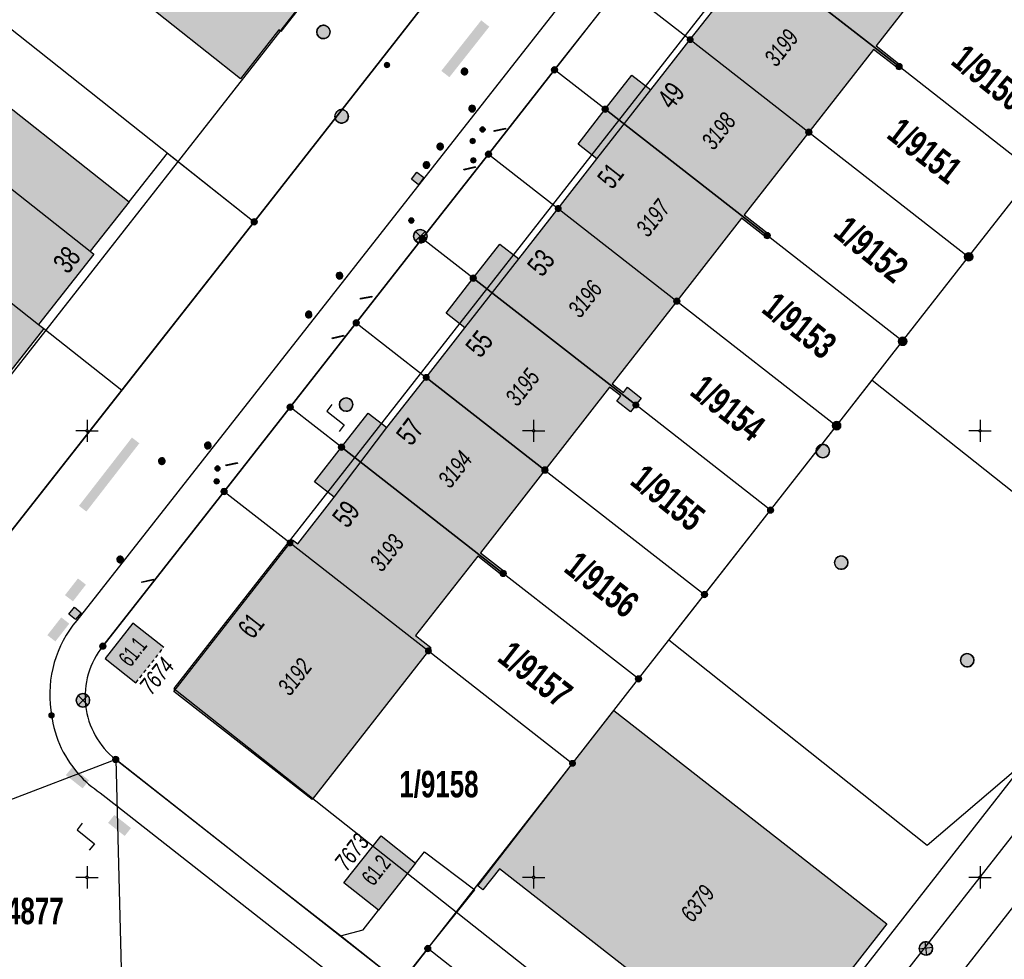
# Model space of a CAD drawing. Header units: metres. Extents: x 2695560 to 2696939, y 1260529 to 1262050.
# Tile 72 of 256: x 2696022 to 2696077, y 1260770 to 1260823. Entities that reach past the tile are written whole.
import ezdxf

# ---------------------------------------------------------------- set-up
doc = ezdxf.new("R2010")
doc.units = ezdxf.units.M
doc.linetypes.add('AUSGEZOGEN', pattern=[0])
doc.linetypes.add('VERDECKT2_S2', pattern=[0.36, 0.2, -0.16])
for name, color, linetype in [('XR$1$AV_Flächen (EO)', 7, 'AUSGEZOGEN'), ('XR$1$AV_Gebäudeflächen (BB)', 7, 'AUSGEZOGEN'), ('XR$1$AV_Gebäudeflächen (EO)', 7, 'AUSGEZOGEN'), ('XR$1$AV_Grenzpunkte', 7, 'AUSGEZOGEN'), ('XR$1$AV_Grundstück-Nr.', 7, 'AUSGEZOGEN'), ('XR$1$AV_Haus-Nr.', 7, 'AUSGEZOGEN'), ('XR$1$AV_Koordinatennetzpunkte', 7, 'AUSGEZOGEN'), ('XR$1$AV_Linien (BB)', 7, 'AUSGEZOGEN'), ('XR$1$AV_Linien (EO)', 7, 'AUSGEZOGEN'), ('XR$1$AV_Versicherung-Nr.', 7, 'AUSGEZOGEN'), ('XR$1$AW_LK_Schachtdeckel', 24, 'AUSGEZOGEN'), ('XR$1$AW_LK_Zwischenpunkt', 24, 'AUSGEZOGEN'), ('XR$1$EW_LK_Knoten', 1, 'AUSGEZOGEN'), ('XR$1$GA_LK_Absperrarmatur', 32, 'AUSGEZOGEN'), ('XR$1$Liegenschaftsgrenzen', 7, 'AUSGEZOGEN'), ('XR$1$PFAV', 255, 'AUSGEZOGEN'), ('XR$1$PFAW', 255, 'AUSGEZOGEN'), ('XR$1$PFEW', 255, 'AUSGEZOGEN'), ('XR$1$PFGA', 255, 'AUSGEZOGEN'), ('XR$1$PFWA', 255, 'AUSGEZOGEN'), ('XR$1$RAEW', 8, 'AUSGEZOGEN'), ('XR$1$RP_Abstandslinie', 7, 'AUSGEZOGEN'), ('XR$1$WA_LK_Absperrarmatur', 171, 'AUSGEZOGEN'), ('XR$1$WA_LK_Rohrleitungsteil', 171, 'AUSGEZOGEN')]:
    doc.layers.add(name, color=color, linetype=linetype)
doc.styles.add('ARIAL', font='arial.ttf')

# ---------------------------------------------------------------- blocks, each defined once
blk = doc.blocks.new('COMPLEXOBJECT_272')
at = {"layer": 'XR$1$AV_Linien (BB)', "color": 7, "linetype": 'AUSGEZOGEN', "transparency": 33554687}
for p, q in [((6078.61, 10779.652), (6062.505, 10759.07)), ((6059.755, 10758.74), (6044.075, 10771.02))]:
    blk.add_line(p, q, dxfattribs=at)
blk.add_arc((6060.958, 10760.338), 2, 233.0276, 320.6579, dxfattribs=at)
blk = doc.blocks.new('COMPLEXOBJECT_281')
at = {"layer": 'XR$1$AV_Linien (BB)', "color": 7, "linetype": 'AUSGEZOGEN', "transparency": 33554687}
blk.add_line((6019.55, 10792.87), (6026.949, 10802.277), dxfattribs=at)
blk.add_arc((6016.007, 10795.645), 4.5, 231.5634, 321.9297, dxfattribs=at)
blk = doc.blocks.new('COMPLEXOBJECT_733')
at = {"layer": 'XR$1$AV_Linien (BB)', "color": 7, "linetype": 'AUSGEZOGEN', "transparency": 33554687}
blk.add_line((6025.739, 10779.73), (6026.667, 10779.002), dxfattribs=at)
blk.add_arc((6029.18, 10784.949), 6.251, 221.5947, 236.6013, dxfattribs=at)
blk = doc.blocks.new('COMPLEXOBJECT_735')
at = {"layer": 'XR$1$AV_Linien (BB)', "color": 7, "linetype": 'AUSGEZOGEN', "transparency": 33554687}
blk.add_lwpolyline([(6099.68, 10885.431), (6098.366, 10883.563), (6024.418, 10789.377)], dxfattribs=at)
for centre, radius, start, end in [((6029.265, 10785.269), 6.354, 139.7194, 188.2421), ((6029.136, 10784.895), 6.182, 184.9812, 221.4898)]:
    blk.add_arc(centre, radius, start, end, dxfattribs=at)
blk = doc.blocks.new('COMPLEXOBJECT_738')
at = {"layer": 'XR$1$AV_Linien (BB)', "color": 7, "linetype": 'AUSGEZOGEN', "transparency": 33554687}
blk.add_lwpolyline([(6025.88, 10787.95), (6032.666, 10796.607), (6036.367, 10801.327), (6040.07, 10806.05), (6043.771, 10810.771), (6047.473, 10815.493), (6051.175, 10820.215), (6054.877, 10824.938), (6058.578, 10829.659), (6062.281, 10834.382), (6071.06, 10845.58), (6073.861, 10849.171)], dxfattribs=at)
blk.add_arc((6029.388, 10785.132), 4.5, 141.2266, 231.7112, dxfattribs=at)
blk = doc.blocks.new('COMPLEXOBJECT_750')
at = {"layer": 'XR$1$AV_Linien (BB)', "color": 7, "linetype": 'AUSGEZOGEN', "transparency": 33554687}
blk.add_lwpolyline([(6141.964, 10853.394), (6126.897, 10834.036), (6119.732, 10824.869), (6108.796, 10810.927), (6107.243, 10812.163), (6096.974, 10799.065), (6085.814, 10784.805), (6087.413, 10783.575), (6080.465, 10774.677), (6078.882, 10775.96), (6072.646, 10767.981), (6065.439, 10758.784), (6067.022, 10757.527)], dxfattribs=at)
blk = doc.blocks.new('COMPLEXOBJECT_1175')
at = {"layer": 'XR$1$Liegenschaftsgrenzen', "color": 7, "linetype": 'AUSGEZOGEN', "transparency": 33554687}
blk.add_line((6034.36, 10811.7), (6019.55, 10792.87), dxfattribs=at)
blk.add_arc((6016.007, 10795.645), 4.5, 231.5634, 321.9297, dxfattribs=at)
blk = doc.blocks.new('COMPLEXOBJECT_1284')
at = {"layer": 'XR$1$Liegenschaftsgrenzen', "color": 7, "linetype": 'AUSGEZOGEN', "transparency": 33554687}
blk.add_line((6032.666, 10796.607), (6025.88, 10787.95), dxfattribs=at)
blk.add_arc((6029.388, 10785.132), 4.5, 141.2266, 231.7112, dxfattribs=at)
blk = doc.blocks.new('COMPLEXOBJECT_1369')
at = {"layer": 'XR$1$Liegenschaftsgrenzen', "color": 7, "linetype": 'AUSGEZOGEN', "transparency": 33554687}
for p, q in [((6107.75, 10816.89), (6062.505, 10759.07)), ((6059.755, 10758.74), (6044.075, 10771.02))]:
    blk.add_line(p, q, dxfattribs=at)
blk = doc.blocks.new('BAV15')
at = {"layer": 'XR$1$PFAV', "transparency": 33554687}
blk.add_hatch(color=7, dxfattribs=at).paths.add_polyline_path([(0.5, 0), (0.49, 0.1), (0.46, 0.2), (0.41, 0.29), (0.34, 0.36), (0.26, 0.42), (0.17, 0.47), (0.08, 0.49), (-0.03, 0.5), (-0.13, 0.48), (-0.22, 0.45), (-0.31, 0.4), (-0.38, 0.33), (-0.44, 0.24), (-0.48, 0.15), (-0.5, 0.05), (-0.5, -0.05), (-0.48, -0.15), (-0.44, -0.24), (-0.38, -0.33), (-0.31, -0.4), (-0.22, -0.45), (-0.13, -0.48), (-0.03, -0.5), (0.08, -0.49), (0.17, -0.47), (0.26, -0.42), (0.34, -0.36), (0.41, -0.29), (0.46, -0.2), (0.49, -0.1)])
at = {"color": 7, "transparency": 33554687}
for start, end in [(90, 270), (270, 90)]:
    blk.add_arc((0, 0), 0.5, start, end, dxfattribs=at)
at = {"layer": 'XR$1$PFAV', "transparency": 33554687}
blk.add_circle((0, 0), 0.5, dxfattribs=at)
blk = doc.blocks.new('BWAV20')
at = {"true_color": 0x000000, "transparency": 33554687}
blk.add_hatch(color=18, dxfattribs=at).paths.add_polyline_path([(0.17, 0), (0.16, 0.03), (0.15, 0.07), (0.14, 0.1), (0.11, 0.12), (0.09, 0.14), (0.06, 0.16), (0.03, 0.16), (-0.01, 0.17), (-0.04, 0.16), (-0.07, 0.15), (-0.1, 0.13), (-0.13, 0.11), (-0.15, 0.08), (-0.16, 0.05), (-0.17, 0.02), (-0.17, -0.02), (-0.16, -0.05), (-0.15, -0.08), (-0.13, -0.11), (-0.1, -0.13), (-0.07, -0.15), (-0.04, -0.16), (-0.01, -0.17), (0.03, -0.16), (0.06, -0.16), (0.09, -0.14), (0.11, -0.12), (0.14, -0.1), (0.15, -0.07), (0.16, -0.03)])
at = {"layer": 'XR$1$PFAV', "transparency": 33554687}
blk.add_hatch(color=7, dxfattribs=at).paths.add_polyline_path([(0.5, 0), (0.49, 0.1), (0.46, 0.2), (0.41, 0.29), (0.34, 0.36), (0.26, 0.42), (0.17, 0.47), (0.08, 0.49), (-0.03, 0.5), (-0.13, 0.48), (-0.22, 0.45), (-0.31, 0.4), (-0.38, 0.33), (-0.44, 0.24), (-0.48, 0.15), (-0.5, 0.05), (-0.5, -0.05), (-0.48, -0.15), (-0.44, -0.24), (-0.38, -0.33), (-0.31, -0.4), (-0.22, -0.45), (-0.13, -0.48), (-0.03, -0.5), (0.08, -0.49), (0.17, -0.47), (0.26, -0.42), (0.34, -0.36), (0.41, -0.29), (0.46, -0.2), (0.49, -0.1)])
blk = doc.blocks.new('BAV2041')
at = {"color": 7, "transparency": 33554687}
for p, q in [((0, 0.5), (0, 0.05)), ((-0.05, 0), (-0.5, 0)), ((0.05, 0), (0.5, 0)), ((0, -0.05), (0, -0.5))]:
    blk.add_line(p, q, dxfattribs=at)
blk.add_circle((0, 0), 0.05, dxfattribs=at)
for start, end in [(90, 270), (270, 90)]:
    blk.add_arc((0, 0), 0.05, start, end, dxfattribs=at)
blk = doc.blocks.new('BAW2093')
at = {"transparency": 33554687}
blk.add_lwpolyline([(-0.375, -0.5), (0, -0.5), (0, 0.5), (0.375, 0.5)], dxfattribs=at)
blk = doc.blocks.new('BAW2082')
at = {"layer": 'XR$1$PFAW', "transparency": 33554687}
blk.add_hatch(color=7, dxfattribs=at).paths.add_polyline_path([(0.509, -0.003), (0.499, 0.098), (0.469, 0.194), (0.42, 0.283), (0.354, 0.359), (0.274, 0.421), (0.183, 0.466), (0.085, 0.491), (-0.016, 0.496), (-0.116, 0.481), (-0.211, 0.446), (-0.297, 0.392), (-0.37, 0.323), (-0.428, 0.24), (-0.468, 0.147), (-0.488, 0.047), (-0.488, -0.054), (-0.468, -0.153), (-0.428, -0.246), (-0.37, -0.329), (-0.297, -0.398), (-0.211, -0.452), (-0.116, -0.487), (-0.016, -0.502), (0.085, -0.497), (0.183, -0.472), (0.274, -0.427), (0.354, -0.366), (0.42, -0.289), (0.469, -0.2), (0.499, -0.104)])
at = {"transparency": 33554687}
for start, end in [(91.19481, 268.80519), (268.80519, 91.19481)]:
    blk.add_arc((0.01, 0), 0.5, start, end, dxfattribs=at)
at = {"layer": 'XR$1$PFAW', "transparency": 33554687}
blk.add_circle((0.009, -0.003), 0.5, dxfattribs=at)
blk = doc.blocks.new('BAW2089')
at = {"layer": 'XR$1$PFAW', "transparency": 33554687}
blk.add_hatch(color=7, dxfattribs=at).paths.add_polyline_path([(-0.5, 0.5), (-0.5, -0.5), (0.5, -0.5), (0.5, 0.5)])
at = {"transparency": 33554687}
blk.add_lwpolyline([(-0.5, 0.5), (0.5, 0.5), (0.5, -0.5), (-0.5, -0.5), (-0.5, 0.5)], close=True, dxfattribs=at)
at = {"layer": 'XR$1$PFAW', "transparency": 33554687}
blk.add_lwpolyline([(-0.5, 0.5), (0.5, 0.5), (0.5, -0.5), (-0.5, -0.5), (-0.5, 0.5)], close=True, dxfattribs=at)
blk = doc.blocks.new('BAW2088')
at = {"layer": 'XR$1$PFAW', "transparency": 33554687}
blk.add_hatch(color=253, dxfattribs=at).paths.add_polyline_path([(0.51, 0), (0.5, 0.101), (0.47, 0.197), (0.421, 0.286), (0.355, 0.362), (0.275, 0.424), (0.184, 0.469), (0.086, 0.494), (-0.015, 0.499), (-0.115, 0.484), (-0.21, 0.449), (-0.296, 0.395), (-0.369, 0.326), (-0.427, 0.243), (-0.467, 0.15), (-0.487, 0.051), (-0.487, -0.051), (-0.467, -0.15), (-0.427, -0.243), (-0.369, -0.326), (-0.296, -0.395), (-0.21, -0.449), (-0.115, -0.484), (-0.015, -0.499), (0.086, -0.494), (0.184, -0.469), (0.275, -0.424), (0.355, -0.362), (0.421, -0.286), (0.47, -0.197), (0.5, -0.101)])
at = {"transparency": 33554687}
for start, end in [(91.19481, 268.80519), (268.80519, 91.19481)]:
    blk.add_arc((0.01, 0), 0.5, start, end, dxfattribs=at)
at = {"layer": 'XR$1$PFAW', "transparency": 33554687}
blk.add_circle((0.01, 0), 0.5, dxfattribs=at)
blk = doc.blocks.new('BWA2013')
at = {"true_color": 0x000000, "transparency": 33554687}
blk.add_hatch(color=18, dxfattribs=at).paths.add_polyline_path([(-0.291, -0.409), (0.352, 0.357), (0.291, 0.409), (-0.352, -0.357)])
at = {"transparency": 33554687}
blk.add_lwpolyline([(-0.291, -0.409), (-0.352, -0.357), (0.291, 0.409), (0.352, 0.357), (-0.291, -0.409)], close=True, dxfattribs=at)
blk = doc.blocks.new('BWA965')
at = {"layer": 'XR$1$PFWA', "transparency": 33554687}
blk.add_hatch(color=7, dxfattribs=at).paths.add_polyline_path([(0, 0.5), (-0.05, 0.5), (-0.1, 0.49), (-0.15, 0.48), (-0.2, 0.46), (-0.24, 0.44), (-0.29, 0.41), (-0.33, 0.38), (-0.36, 0.34), (-0.4, 0.31), (-0.42, 0.26), (-0.45, 0.22), (-0.47, 0.17), (-0.48, 0.13), (-0.49, 0.08), (-0.5, 0.03), (-0.5, -0.03), (-0.49, -0.08), (-0.48, -0.13), (-0.47, -0.17), (-0.45, -0.22), (-0.42, -0.26), (-0.4, -0.31), (-0.36, -0.34), (-0.33, -0.38), (-0.29, -0.41), (-0.24, -0.44), (-0.2, -0.46), (-0.15, -0.48), (-0.1, -0.49), (-0.05, -0.5), (0, -0.5), (0.05, -0.5), (0.1, -0.49), (0.15, -0.48), (0.2, -0.46), (0.24, -0.44), (0.29, -0.41), (0.33, -0.38), (0.36, -0.34), (0.4, -0.31), (0.42, -0.26), (0.45, -0.22), (0.47, -0.17), (0.48, -0.13), (0.49, -0.08), (0.5, -0.03), (0.5, 0.03), (0.49, 0.08), (0.48, 0.13), (0.47, 0.17), (0.45, 0.22), (0.42, 0.26), (0.4, 0.31), (0.36, 0.34), (0.33, 0.38), (0.29, 0.41), (0.24, 0.44), (0.2, 0.46), (0.15, 0.48), (0.1, 0.49), (0.05, 0.5)])
at = {"transparency": 33554687}
blk.add_line((0, 0.5), (0, -0.5), dxfattribs=at)
for start, end in [(90, 270), (270, 90)]:
    blk.add_arc((0, 0), 0.5, start, end, dxfattribs=at)
blk = doc.blocks.new('BGA2012')
at = {"layer": 'XR$1$PFGA', "transparency": 33554687}
blk.add_hatch(color=7, dxfattribs=at).paths.add_polyline_path([(0.35, -0.35), (0.42, -0.28), (0.46, -0.19), (0.49, -0.09), (0.5, 0.01), (0.49, 0.11), (0.45, 0.21), (0.4, 0.3), (0.34, 0.37), (0.25, 0.43), (0.16, 0.47), (0.06, 0.5), (-0.04, 0.5), (-0.14, 0.48), (-0.23, 0.44), (-0.32, 0.39), (-0.39, 0.32), (-0.44, 0.23), (-0.48, 0.14), (-0.5, 0.04), (-0.5, -0.06), (-0.47, -0.16), (-0.43, -0.25), (-0.37, -0.34), (-0.3, -0.4), (-0.21, -0.45), (-0.11, -0.49), (-0.01, -0.5), (0.09, -0.49), (0.19, -0.46), (0.28, -0.42)])
at = {"color": 32, "transparency": 33554687}
blk.add_line((0.35, 0.35), (-0.35, -0.35), dxfattribs=at)
for start, end in [(45, 225), (225, 45)]:
    blk.add_arc((0, 0), 0.5, start, end, dxfattribs=at)
blk = doc.blocks.new('BEWLP2549_S')
at = {"layer": 'XR$1$PFEW', "transparency": 33554687}
blk.add_hatch(color=7, dxfattribs=at).paths.add_polyline_path([(0.5, 0), (0.49, 0.101), (0.459, 0.197), (0.41, 0.286), (0.344, 0.362), (0.264, 0.424), (0.174, 0.469), (0.076, 0.494), (-0.025, 0.499), (-0.125, 0.484), (-0.22, 0.449), (-0.306, 0.395), (-0.379, 0.326), (-0.437, 0.243), (-0.477, 0.15), (-0.497, 0.051), (-0.497, -0.051), (-0.477, -0.15), (-0.437, -0.243), (-0.379, -0.326), (-0.306, -0.395), (-0.22, -0.449), (-0.125, -0.484), (-0.025, -0.499), (0.076, -0.494), (0.174, -0.469), (0.264, -0.424), (0.344, -0.362), (0.41, -0.286), (0.459, -0.197), (0.49, -0.101)])
at = {"color": 1, "transparency": 33554687}
for p, q in [((0.354, -0.354), (-0.354, 0.354)), ((-0.354, -0.354), (0.354, 0.354))]:
    blk.add_line(p, q, dxfattribs=at)
for start, end in [(91.38095, 268.61905), (268.61905, 91.38095)]:
    blk.add_arc((0, 0), 0.5, start, end, dxfattribs=at)
at = {"layer": 'XR$1$PFEW', "transparency": 33554687}
blk.add_circle((0, 0), 0.5, dxfattribs=at)
blk = doc.blocks.new('BEW957')
at = {"layer": 'XR$1$RAEW', "transparency": 33554687}
blk.add_hatch(color=1, dxfattribs=at).paths.add_polyline_path([(-0.5, 0), (-0.5, -0.05), (-0.49, -0.1), (-0.48, -0.15), (-0.46, -0.2), (-0.44, -0.24), (-0.41, -0.29), (-0.38, -0.33), (-0.34, -0.36), (-0.31, -0.4), (-0.26, -0.42), (-0.22, -0.45), (-0.17, -0.47), (-0.13, -0.48), (-0.08, -0.49), (-0.03, -0.5), (0.03, -0.5), (0.08, -0.49), (0.13, -0.48), (0.17, -0.47), (0.22, -0.45), (0.26, -0.42), (0.31, -0.4), (0.34, -0.36), (0.38, -0.33), (0.41, -0.29), (0.44, -0.24), (0.46, -0.2), (0.48, -0.15), (0.49, -0.1), (0.5, -0.05), (0.5, 0), (0.5, 0.05), (0.49, 0.1), (0.48, 0.15), (0.46, 0.2), (0.44, 0.24), (0.41, 0.29), (0.38, 0.33), (0.34, 0.36), (0.31, 0.4), (0.26, 0.42), (0.22, 0.45), (0.17, 0.47), (0.13, 0.48), (0.08, 0.49), (0.03, 0.5), (-0.03, 0.5), (-0.08, 0.49), (-0.13, 0.48), (-0.17, 0.47), (-0.22, 0.45), (-0.26, 0.42), (-0.31, 0.4), (-0.34, 0.36), (-0.38, 0.33), (-0.41, 0.29), (-0.44, 0.24), (-0.46, 0.2), (-0.48, 0.15), (-0.49, 0.1), (-0.5, 0.05)])
at = {"color": 1, "transparency": 33554687}
for start, end in [(90, 180), (180, 270), (0, 90), (270, 0)]:
    blk.add_arc((0, 0), 0.5, start, end, dxfattribs=at)
at = {"layer": 'XR$1$RAEW', "color": 1, "transparency": 33554687}
blk.add_circle((0, 0), 0.5, dxfattribs=at)

msp = doc.modelspace()

# ---------------------------------------------------------------- hatches: boundary and pattern name
at = {"transparency": 33554687}
for points in [[(2696045.804, 1260819.964), (2696046.256, 1260819.607), (2696048.49, 1260822.436), (2696048.038, 1260822.793)], [(2696025.515, 1260795.611), (2696025.93, 1260795.29), (2696028.895, 1260799.113), (2696028.48, 1260799.434)], [(2696024.731, 1260790.611), (2696025.178, 1260790.264), (2696025.905, 1260791.199), (2696025.458, 1260791.546)], [(2696023.745, 1260788.37), (2696024.194, 1260788.019), (2696024.971, 1260789.014), (2696024.522, 1260789.365)], [(2696025.137, 1260780.98), (2696024.783, 1260780.533), (2696025.719, 1260779.792), (2696026.073, 1260780.239)], [(2696027.496, 1260778.305), (2696027.146, 1260777.861), (2696028.076, 1260777.127), (2696028.426, 1260777.571)]]:
    msp.add_hatch(color=7, dxfattribs=at).paths.add_polyline_path(points)
at = {"layer": 'XR$1$AV_Gebäudeflächen (BB)', "true_color": 0xd2d2d2, "transparency": 33554687}
for points in [[(2696034.553, 1260819.521), (2696036.712, 1260822.26), (2696036.819, 1260822.176), (2696039.02, 1260824.988), (2696038.923, 1260825.064), (2696041.092, 1260827.815), (2696033.522, 1260833.822), (2696027.011, 1260825.5)], [(2696062.371, 1260827.268), (2696071.433, 1260820.201), (2696071.507, 1260820.296), (2696070.147, 1260821.359), (2696073.653, 1260825.848), (2696074.517, 1260825.174), (2696074.629, 1260825.317), (2696066.893, 1260831.351), (2696066.763, 1260831.184), (2696066.998, 1260831), (2696064.94, 1260828.367), (2696063.879, 1260829.197), (2696062.408, 1260827.316)], [(2696062.371, 1260827.268), (2696060.863, 1260825.339), (2696061.926, 1260824.508), (2696059.74, 1260821.712), (2696066.383, 1260816.531), (2696070.003, 1260821.166), (2696071.359, 1260820.106), (2696071.433, 1260820.201)], [(2696066.383, 1260816.531), (2696059.74, 1260821.712), (2696057.539, 1260818.898), (2696056.476, 1260819.729), (2696054.979, 1260817.815), (2696064.053, 1260810.738), (2696064.127, 1260810.833), (2696062.764, 1260811.898)], [(2696023.257, 1260805.77), (2696026.355, 1260809.692), (2696026.138, 1260809.864), (2696028.323, 1260812.63), (2696018.585, 1260820.323), (2696016.183, 1260817.282), (2696016.371, 1260817.133), (2696013.296, 1260813.252), (2696015.457, 1260811.533), (2696015.651, 1260811.779)], [(2696052.349, 1260812.257), (2696058.995, 1260807.074), (2696062.616, 1260811.709), (2696063.979, 1260810.644), (2696064.053, 1260810.738), (2696054.979, 1260817.815), (2696053.459, 1260815.868), (2696054.521, 1260815.039)], [(2696023.555, 1260805.535), (2696023.257, 1260805.77), (2696015.651, 1260811.779), (2696015.457, 1260811.533), (2696008.555, 1260802.769), (2696016.439, 1260796.501), (2696018.374, 1260798.957), (2696018.482, 1260798.872), (2696021.759, 1260803.032), (2696021.651, 1260803.117)], [(2696047.595, 1260808.356), (2696056.698, 1260801.257), (2696056.771, 1260801.35), (2696056.998, 1260801.642), (2696056.226, 1260802.246), (2696055.998, 1260801.954), (2696055.375, 1260802.441), (2696058.995, 1260807.074), (2696052.349, 1260812.257), (2696050.15, 1260809.439), (2696049.088, 1260810.268)], [(2696047.595, 1260808.356), (2696046.071, 1260806.4), (2696047.123, 1260805.58), (2696044.959, 1260802.803), (2696051.608, 1260797.617), (2696055.229, 1260802.252), (2696055.852, 1260801.766), (2696055.623, 1260801.473), (2696056.395, 1260800.87), (2696056.624, 1260801.163), (2696056.698, 1260801.257)], [(2696051.608, 1260797.617), (2696044.959, 1260802.803), (2696042.762, 1260799.988), (2696041.714, 1260800.807), (2696040.218, 1260798.891), (2696049.271, 1260791.831), (2696049.345, 1260791.926), (2696047.989, 1260792.985)], [(2696037.333, 1260793.533), (2696045.08, 1260787.49), (2696045.222, 1260787.672), (2696044.363, 1260788.342), (2696047.841, 1260792.795), (2696049.197, 1260791.736), (2696049.271, 1260791.831), (2696040.218, 1260798.891), (2696038.704, 1260796.953), (2696039.808, 1260796.09), (2696037.764, 1260793.475), (2696037.468, 1260793.706)], [(2696045.08, 1260787.49), (2696037.333, 1260793.533), (2696030.834, 1260785.218), (2696038.58, 1260779.169)], [(2696047.84, 1260774.331), (2696048.131, 1260774.103), (2696049.055, 1260775.285), (2696056.249, 1260769.664), (2696055.326, 1260768.482), (2696055.617, 1260768.255), (2696056.541, 1260769.437), (2696063.727, 1260763.822), (2696062.804, 1260762.64), (2696063.095, 1260762.412), (2696070.742, 1260772.207), (2696055.468, 1260784.156), (2696053.151, 1260781.194)], [(2696042.293, 1260772.977), (2696044.367, 1260775.606), (2696042.428, 1260777.135), (2696040.346, 1260774.496)]]:
    msp.add_hatch(color=254, dxfattribs=at).paths.add_polyline_path(points)
at = {"layer": 'XR$1$AV_Gebäudeflächen (EO)', "true_color": 0xebebeb, "transparency": 33554687}
msp.add_hatch(color=7, dxfattribs=at).paths.add_polyline_path([(2696028.699, 1260785.707), (2696030.262, 1260787.685), (2696028.538, 1260789.036), (2696026.981, 1260787.065)])

# ---------------------------------------------------------------- linework, layer by layer
at = {"layer": 'XR$1$AV_Flächen (EO)', "color": 7, "linetype": 'VERDECKT2_S2', "transparency": 33554687}
msp.add_line((2696028.699, 1260785.707), (2696030.262, 1260787.685), dxfattribs=at)
at = {"layer": 'XR$1$AV_Flächen (EO)', "color": 7, "linetype": 'AUSGEZOGEN', "transparency": 33554687}
msp.add_lwpolyline([(2696030.262, 1260787.685), (2696028.538, 1260789.036), (2696026.981, 1260787.065), (2696028.699, 1260785.707)], dxfattribs=at)
at = {"layer": 'XR$1$AV_Linien (BB)', "color": 7, "linetype": 'AUSGEZOGEN', "transparency": 33554687}
for p, q in [((2696062.371, 1260827.268), (2696071.433, 1260820.201)), ((2696035.33, 1260811.51), (2696045.407, 1260824.39)), ((2696059.74, 1260821.712), (2696066.383, 1260816.531)), ((2696054.979, 1260817.815), (2696064.053, 1260810.738)), ((2696028.323, 1260812.63), (2696030.476, 1260815.356)), ((2696030.476, 1260815.356), (2696035.33, 1260811.51)), ((2696052.349, 1260812.257), (2696058.995, 1260807.074)), ((2696027.919, 1260802.087), (2696035.33, 1260811.51)), ((2696047.595, 1260808.356), (2696056.698, 1260801.257)), ((2696023.257, 1260805.77), (2696023.555, 1260805.535)), ((2696023.555, 1260805.535), (2696027.919, 1260802.087)), ((2696051.608, 1260797.617), (2696044.959, 1260802.803)), ((2696040.218, 1260798.891), (2696049.271, 1260791.831)), ((2696037.333, 1260793.533), (2696045.08, 1260787.49)), ((2696044.367, 1260775.606), (2696042.293, 1260772.977)), ((2696045.045, 1260770.83), (2696047.675, 1260774.117)), ((2696043.52, 1260768.88), (2696040.15, 1260771.527)), ((2696045.045, 1260770.83), (2696043.52, 1260768.88))]:
    msp.add_line(p, q, dxfattribs=at)
for points in [[(2696034.553, 1260819.521), (2696027.011, 1260825.5), (2696033.522, 1260833.822), (2696041.092, 1260827.815)], [(2696041.092, 1260827.815), (2696038.923, 1260825.064), (2696039.02, 1260824.988), (2696036.819, 1260822.176), (2696036.712, 1260822.26), (2696034.553, 1260819.521)], [(2696059.74, 1260821.712), (2696061.926, 1260824.508), (2696060.863, 1260825.339), (2696062.371, 1260827.268)], [(2696074.629, 1260825.317), (2696074.517, 1260825.174), (2696073.653, 1260825.848), (2696070.147, 1260821.359), (2696071.507, 1260820.296), (2696071.433, 1260820.201)], [(2696054.979, 1260817.815), (2696056.476, 1260819.729), (2696057.539, 1260818.898), (2696059.74, 1260821.712)], [(2696071.433, 1260820.201), (2696071.359, 1260820.106), (2696070.003, 1260821.166), (2696066.383, 1260816.531)], [(2696015.457, 1260811.533), (2696013.296, 1260813.252), (2696016.371, 1260817.133), (2696016.183, 1260817.282), (2696018.585, 1260820.323), (2696028.323, 1260812.63)], [(2696052.349, 1260812.257), (2696054.521, 1260815.039), (2696053.459, 1260815.868), (2696054.979, 1260817.815)], [(2696066.383, 1260816.531), (2696062.764, 1260811.898), (2696064.127, 1260810.833), (2696064.053, 1260810.738)], [(2696028.323, 1260812.63), (2696026.138, 1260809.864), (2696026.355, 1260809.692), (2696023.257, 1260805.77)], [(2696015.457, 1260811.533), (2696015.651, 1260811.779), (2696023.257, 1260805.77)], [(2696047.595, 1260808.356), (2696049.088, 1260810.268), (2696050.15, 1260809.439), (2696052.349, 1260812.257)], [(2696023.555, 1260805.535), (2696021.651, 1260803.117), (2696021.759, 1260803.032), (2696018.482, 1260798.872), (2696018.374, 1260798.957), (2696016.439, 1260796.501), (2696008.555, 1260802.769), (2696015.457, 1260811.533)], [(2696064.053, 1260810.738), (2696063.979, 1260810.644), (2696062.616, 1260811.709), (2696058.995, 1260807.074)], [(2696044.959, 1260802.803), (2696047.123, 1260805.58), (2696046.071, 1260806.4), (2696047.595, 1260808.356)], [(2696058.995, 1260807.074), (2696055.375, 1260802.441), (2696055.998, 1260801.954), (2696056.226, 1260802.246), (2696056.998, 1260801.642), (2696056.771, 1260801.35), (2696056.698, 1260801.257)], [(2696040.218, 1260798.891), (2696041.714, 1260800.807), (2696042.762, 1260799.988), (2696044.959, 1260802.803)], [(2696079.58, 1260779.462), (2696077.837, 1260780.709), (2696073.017, 1260776.595), (2696058.549, 1260788.094), (2696064.242, 1260795.374), (2696069.928, 1260802.643), (2696083.093, 1260792.207)], [(2696056.698, 1260801.257), (2696056.624, 1260801.163), (2696056.395, 1260800.87), (2696055.623, 1260801.473), (2696055.852, 1260801.766), (2696055.229, 1260802.252), (2696051.608, 1260797.617)], [(2696037.333, 1260793.533), (2696037.468, 1260793.706), (2696037.764, 1260793.475), (2696039.808, 1260796.09), (2696038.704, 1260796.953), (2696040.218, 1260798.891)], [(2696051.608, 1260797.617), (2696047.989, 1260792.985), (2696049.345, 1260791.926), (2696049.271, 1260791.831)], [(2696045.08, 1260787.49), (2696038.58, 1260779.169), (2696030.834, 1260785.218), (2696037.333, 1260793.533)], [(2696049.271, 1260791.831), (2696049.197, 1260791.736), (2696047.841, 1260792.795), (2696044.363, 1260788.342), (2696045.222, 1260787.672), (2696045.08, 1260787.49)], [(2696040.15, 1260771.527), (2696035.519, 1260775.165), (2696027.57, 1260781.41)], [(2696027.637, 1260778.812), (2696045.476, 1260764.816), (2696046.735, 1260766.397), (2696058.728, 1260756.982), (2696057.552, 1260755.324)], [(2696042.293, 1260772.977), (2696040.346, 1260774.496), (2696042.428, 1260777.135), (2696044.367, 1260775.606)], [(2696044.367, 1260775.606), (2696044.862, 1260776.233), (2696047.675, 1260774.117)], [(2696040.15, 1260771.527), (2696041.426, 1260771.878), (2696042.293, 1260772.977)]]:
    msp.add_lwpolyline(points, dxfattribs=at)
msp.add_lwpolyline([(2696047.84, 1260774.331), (2696053.151, 1260781.194), (2696055.468, 1260784.156), (2696070.742, 1260772.207), (2696063.095, 1260762.412), (2696062.804, 1260762.64), (2696063.727, 1260763.822), (2696056.541, 1260769.437), (2696055.617, 1260768.255), (2696055.326, 1260768.482), (2696056.249, 1260769.664), (2696049.055, 1260775.285), (2696048.131, 1260774.103), (2696047.84, 1260774.331)], close=True, dxfattribs=at)
at = {"layer": 'XR$1$AV_Linien (EO)', "color": 7, "linetype": 'AUSGEZOGEN', "transparency": 33554687}
for p, q in [((2696054.521, 1260815.039), (2696057.539, 1260818.898)), ((2696047.123, 1260805.58), (2696050.15, 1260809.439)), ((2696039.808, 1260796.09), (2696042.762, 1260799.988))]:
    msp.add_line(p, q, dxfattribs=at)
msp.add_lwpolyline([(2696016.371, 1260817.133), (2696016.588, 1260817.408), (2696026.138, 1260809.864)], dxfattribs=at)
at = {"layer": 'XR$1$Liegenschaftsgrenzen', "color": 7, "linetype": 'AUSGEZOGEN', "transparency": 33554687}
for p, q in [((2696047.84, 1260827.5), (2696035.33, 1260811.51)), ((2696015.68, 1260827.08), (2696035.33, 1260811.51)), ((2696055.847, 1260824.748), (2696052.145, 1260820.025)), ((2696052.145, 1260820.025), (2696048.443, 1260815.303)), ((2696048.443, 1260815.303), (2696044.741, 1260810.581)), ((2696075.332, 1260809.552), (2696079.028, 1260814.278)), ((2696044.741, 1260810.581), (2696041.04, 1260805.86)), ((2696071.635, 1260804.825), (2696075.332, 1260809.552)), ((2696041.04, 1260805.86), (2696037.337, 1260801.137)), ((2696067.938, 1260800.099), (2696071.635, 1260804.825)), ((2696037.337, 1260801.137), (2696033.636, 1260796.417)), ((2696064.242, 1260795.374), (2696067.938, 1260800.099)), ((2696060.545, 1260790.647), (2696064.242, 1260795.374)), ((2696056.849, 1260785.921), (2696060.545, 1260790.647)), ((2696053.151, 1260781.194), (2696056.849, 1260785.921)), ((2696027.57, 1260781.41), (2696016.03, 1260777)), ((2696027.57, 1260781.41), (2696028.11, 1260760.48)), ((2696045.045, 1260770.83), (2696053.151, 1260781.194))]:
    msp.add_line(p, q, dxfattribs=at)
for points in [[(2696079.028, 1260814.278), (2696071.433, 1260820.201), (2696062.371, 1260827.268), (2696059.548, 1260829.469)], [(2696055.847, 1260824.748), (2696059.74, 1260821.712), (2696066.383, 1260816.531), (2696075.332, 1260809.552)], [(2696071.635, 1260804.825), (2696064.053, 1260810.738), (2696054.979, 1260817.815), (2696052.145, 1260820.025)], [(2696048.443, 1260815.303), (2696052.349, 1260812.257), (2696058.995, 1260807.074), (2696067.938, 1260800.099)], [(2696064.242, 1260795.374), (2696056.698, 1260801.257), (2696047.595, 1260808.356), (2696044.741, 1260810.581)], [(2696041.04, 1260805.86), (2696044.959, 1260802.803), (2696051.608, 1260797.617), (2696060.545, 1260790.647)], [(2696056.849, 1260785.921), (2696049.271, 1260791.831), (2696040.218, 1260798.891), (2696037.337, 1260801.137)], [(2696033.636, 1260796.417), (2696037.333, 1260793.533), (2696045.08, 1260787.49), (2696053.151, 1260781.194)], [(2696027.57, 1260781.41), (2696043.52, 1260768.88), (2696045.045, 1260770.83)]]:
    msp.add_lwpolyline(points, dxfattribs=at)
at = {"layer": 'XR$1$RP_Abstandslinie', "color": 7, "linetype": 'AUSGEZOGEN', "transparency": 33554687}
msp.add_lwpolyline([(2696026.2, 1260867.73), (2695998.35, 1260890.53), (2695947.27, 1260932.35), (2695926.54, 1260908.15), (2695905.69, 1260883.84), (2695959.93, 1260841.13), (2695986.64, 1260820.1), (2696016.64, 1260796.49), (2696054.39, 1260844.66), (2696026.2, 1260867.73)], close=True, dxfattribs=at)
for points in [[(2696106.51, 1260881.97), (2696081.02, 1260849.45), (2696055.73, 1260817.18), (2696030.82, 1260785.39)], [(2696030.82, 1260785.39), (2696062.27, 1260760.51), (2696087.44, 1260792.69), (2696112.69, 1260824.99), (2696137.47, 1260856.66), (2696106.51, 1260881.97)]]:
    msp.add_lwpolyline(points, dxfattribs=at)

# ---------------------------------------------------------------- block references
at = {"layer": 'XR$1$AV_Grenzpunkte', "color": 7, "linetype": 'AUSGEZOGEN', "lineweight": -3, "transparency": 33554687}
for name, p, xscale, yscale in [('BWAV20', (2696059.74, 1260821.712), 0.3899999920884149, 0.3899999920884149), ('BAV15', (2696052.145, 1260820.025), 0.3249999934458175, 0.3249999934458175), ('BAV15', (2696071.433, 1260820.201), 0.3249999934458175, 0.3249999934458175), ('BAV15', (2696054.979, 1260817.815), 0.3249999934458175, 0.3249999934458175), ('BAV15', (2696066.383, 1260816.531), 0.3249999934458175, 0.3249999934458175), ('BAV15', (2696048.443, 1260815.303), 0.3249999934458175, 0.3249999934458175), ('BWAV20', (2696052.349, 1260812.257), 0.3899999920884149, 0.3899999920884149), ('BAV15', (2696035.33, 1260811.51), 0.3249999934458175, 0.3249999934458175), ('BAV15', (2696044.741, 1260810.581), 0.3249999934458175, 0.3249999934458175), ('BAV15', (2696064.053, 1260810.738), 0.3249999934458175, 0.3249999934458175), ('BAV15', (2696075.332, 1260809.552), 0.4549999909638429, 0.4549999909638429), ('BAV15', (2696047.595, 1260808.356), 0.3249999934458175, 0.3249999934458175), ('BAV15', (2696058.995, 1260807.074), 0.3249999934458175, 0.3249999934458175), ('BAV15', (2696041.04, 1260805.86), 0.3249999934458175, 0.3249999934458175), ('BAV15', (2696071.635, 1260804.825), 0.4549999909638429, 0.4549999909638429), ('BWAV20', (2696044.959, 1260802.803), 0.3899999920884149, 0.3899999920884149), ('BAV15', (2696037.337, 1260801.137), 0.3249999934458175, 0.3249999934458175), ('BWAV20', (2696056.698, 1260801.257), 0.3899999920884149, 0.3899999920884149), ('BAV15', (2696067.938, 1260800.099), 0.4549999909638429, 0.4549999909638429), ('BAV15', (2696040.218, 1260798.891), 0.3249999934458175, 0.3249999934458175), ('BAV15', (2696051.608, 1260797.617), 0.3249999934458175, 0.3249999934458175), ('BAV15', (2696033.636, 1260796.417), 0.3249999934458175, 0.3249999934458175), ('BAV15', (2696064.242, 1260795.374), 0.3249999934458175, 0.3249999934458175), ('BWAV20', (2696037.333, 1260793.533), 0.3899999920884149, 0.3899999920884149), ('BAV15', (2696049.271, 1260791.831), 0.3249999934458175, 0.3249999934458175), ('BAV15', (2696060.545, 1260790.647), 0.3249999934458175, 0.3249999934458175), ('BAV15', (2696026.85, 1260787.76), 0.3249999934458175, 0.3249999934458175), ('BWAV20', (2696045.08, 1260787.49), 0.3899999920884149, 0.3899999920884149), ('BAV15', (2696056.849, 1260785.921), 0.3249999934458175, 0.3249999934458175), ('BAV15', (2696027.57, 1260781.41), 0.3249999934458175, 0.3249999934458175), ('BWAV20', (2696053.151, 1260781.194), 0.3899999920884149, 0.3899999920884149), ('BAV15', (2696045.045, 1260770.83), 0.3249999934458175, 0.3249999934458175)]:
    msp.add_blockref(name, p, dxfattribs=dict(at, xscale=xscale, yscale=yscale))
at = {"layer": 'XR$1$AV_Koordinatennetzpunkte', "color": 7, "linetype": 'AUSGEZOGEN', "lineweight": -3, "transparency": 33554687, "xscale": 1.25, "yscale": 1.25}
for p in [(2696025.97, 1260799.81), (2696050.97, 1260799.81), (2696075.97, 1260799.81), (2696025.97, 1260774.81), (2696050.97, 1260774.81), (2696075.97, 1260774.81)]:
    msp.add_blockref('BAV2041', p, dxfattribs=at)
at = {"layer": 'XR$1$AV_Linien (BB)', "color": 7, "linetype": 'AUSGEZOGEN', "lineweight": -3, "transparency": 33554687}
for name in ['COMPLEXOBJECT_735', 'COMPLEXOBJECT_750', 'COMPLEXOBJECT_738', 'COMPLEXOBJECT_281', 'COMPLEXOBJECT_733', 'COMPLEXOBJECT_272']:
    msp.add_blockref(name, (2690000.97, 1249999.81), dxfattribs=at)
at = {"layer": 'XR$1$AW_LK_Schachtdeckel', "color": 24, "linetype": 'AUSGEZOGEN', "lineweight": -3, "transparency": 33554687}
for name, p, xscale, yscale, rotation in [('BAW2082', (2696039.206, 1260822.148), 0.7499999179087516, 0.7499999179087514, 251.733718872), ('BAW2088', (2696040.224, 1260817.422), 0.7578193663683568, 0.7578193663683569, 231.449200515), ('BAW2089', (2696044.478, 1260813.943), 0.5000000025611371, 0.5000000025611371, 51.697913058), ('BAW2082', (2696068.198, 1260792.438), 0.7499999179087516, 0.7499999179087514, 277.45385742), ('BAW2089', (2696025.291, 1260789.59), 0.5000000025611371, 0.5000000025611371, 50.823117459), ('BAW2082', (2696075.253, 1260786.974), 0.7499999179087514, 0.7499999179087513, 277.947753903)]:
    msp.add_blockref(name, p, dxfattribs=dict(at, xscale=xscale, yscale=yscale, rotation=rotation))
at = {"layer": 'XR$1$AW_LK_Schachtdeckel', "color": 24, "linetype": 'AUSGEZOGEN', "lineweight": -3, "transparency": 33554687, "xscale": 0.7499999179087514, "yscale": 0.7499999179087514}
for p in [(2696040.468, 1260801.281), (2696067.158, 1260798.678)]:
    msp.add_blockref('BAW2082', p, dxfattribs=at)
at = {"layer": 'XR$1$AW_LK_Zwischenpunkt', "color": 24, "linetype": 'AUSGEZOGEN', "lineweight": -3, "transparency": 33554687, "yscale": 1.250000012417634}
for p, xscale, rotation in [((2696039.879, 1260800.527), 1.250000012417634, 231.848791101), ((2696025.891, 1260777.083), 1.250000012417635, 231.172379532)]:
    msp.add_blockref('BAW2093', p, dxfattribs=dict(at, xscale=xscale, rotation=rotation))
at = {"layer": 'XR$1$EW_LK_Knoten', "color": 1, "linetype": 'AUSGEZOGEN', "lineweight": -3, "transparency": 33554687}
for name, p, xscale, yscale in [('BEW957', (2696042.76, 1260820.292), 0.2749999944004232, 0.2749999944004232), ('BEW957', (2696048.113, 1260816.684), 0.2749999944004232, 0.2749999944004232), ('BEW957', (2696047.56, 1260816.039), 0.2749999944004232, 0.2749999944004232), ('BEW957', (2696047.599, 1260814.955), 0.2749999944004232, 0.2749999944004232), ('BEW957', (2696044.122, 1260811.581), 0.2749999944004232, 0.2749999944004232), ('BEWLP2549_S', (2696044.628, 1260810.704), 0.749999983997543, 0.749999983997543), ('BEW957', (2696033.271, 1260797.706), 0.2749999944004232, 0.2749999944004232), ('BEW957', (2696033.222, 1260796.98), 0.2749999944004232, 0.2749999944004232), ('BEWLP2549_S', (2696025.736, 1260784.722), 0.749999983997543, 0.749999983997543), ('BEW957', (2696023.978, 1260783.884), 0.2749999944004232, 0.2749999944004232)]:
    msp.add_blockref(name, p, dxfattribs=dict(at, xscale=xscale, yscale=yscale))
at = {"layer": 'XR$1$EW_LK_Knoten', "color": 1, "linetype": 'AUSGEZOGEN', "lineweight": -3, "transparency": 33554687, "xscale": 0.749999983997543, "yscale": 0.749999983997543, "rotation": 51.95609999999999}
msp.add_blockref('BEWLP2549_S', (2696072.937, 1260770.831), dxfattribs=at)
at = {"layer": 'XR$1$GA_LK_Absperrarmatur', "color": 32, "linetype": 'AUSGEZOGEN', "lineweight": -3, "transparency": 33554687, "xscale": 0.3749999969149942, "yscale": 0.3749999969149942, "rotation": 324.6498}
msp.add_blockref('BGA2012', (2696044.971, 1260814.694), dxfattribs=at)
at = {"layer": 'XR$1$Liegenschaftsgrenzen', "color": 7, "linetype": 'AUSGEZOGEN', "lineweight": -3, "transparency": 33554687}
for name in ['COMPLEXOBJECT_1369', 'COMPLEXOBJECT_1175', 'COMPLEXOBJECT_1284']:
    msp.add_blockref(name, (2690000.97, 1249999.81), dxfattribs=at)
at = {"layer": 'XR$1$WA_LK_Absperrarmatur', "color": 171, "linetype": 'AUSGEZOGEN', "lineweight": -3, "transparency": 33554687}
for p, xscale, yscale, rotation in [((2696047.102, 1260819.926), 0.3749999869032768, 0.3749999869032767, 143.875732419), ((2696047.533, 1260817.85), 0.3749999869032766, 0.3749999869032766, 322.498535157), ((2696045.744, 1260815.728), 0.3749999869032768, 0.3749999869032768, 323.411132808), ((2696040.104, 1260808.497), 0.3749999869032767, 0.3749999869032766, 320.456054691), ((2696038.377, 1260806.319), 0.3749999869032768, 0.3749999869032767, 322.634033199), ((2696032.733, 1260798.992), 0.3749999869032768, 0.3749999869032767, 321.606933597), ((2696030.157, 1260798.11), 0.3749999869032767, 0.3749999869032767, 321.773437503), ((2696027.816, 1260792.611), 0.3749999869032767, 0.3749999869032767, 321.85546875)]:
    msp.add_blockref('BWA965', p, dxfattribs=dict(at, xscale=xscale, yscale=yscale, rotation=rotation))
at = {"layer": 'XR$1$WA_LK_Rohrleitungsteil', "color": 171, "linetype": 'AUSGEZOGEN', "lineweight": -3, "transparency": 33554687}
for p, xscale, yscale, rotation in [((2696049.081, 1260816.662), 0.6499999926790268, 0.6499999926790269, 322.499267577), ((2696047.393, 1260814.504), 0.6499999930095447, 0.6499999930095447, 323.4128418), ((2696041.595, 1260807.266), 0.6499999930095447, 0.6499999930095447, 320.457763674), ((2696040.024, 1260805.062), 0.6499999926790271, 0.6499999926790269, 322.635986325), ((2696034.064, 1260797.937), 0.649999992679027, 0.649999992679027, 321.6083984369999), ((2696029.353, 1260791.404), 0.6499999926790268, 0.6499999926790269, 321.855712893)]:
    msp.add_blockref('BWA2013', p, dxfattribs=dict(at, xscale=xscale, yscale=yscale, rotation=rotation))

# ---------------------------------------------------------------- texts
at = {"layer": 'XR$1$AV_Grundstück-Nr.', "color": 7, "transparency": 33554687, "char_height": 1.48491, "attachment_point": 5, "style": 'ARIAL'}
for s, insert, width, rotation in [('\\A1;{\\fArial|i0|b1;\\H1.484908;\\W0.700000;\\C7;1/9150}\\P', (2696076.453, 1260819.564), 4.97324, 321.5421), ('\\A1;{\\fArial|i0|b1;\\H1.484908;\\W0.700000;\\C7;1/9151}\\P', (2696072.869, 1260815.477), 4.96465, 322.4457), ('\\A1;{\\fArial|i0|b1;\\H1.484908;\\W0.700000;\\C7;1/9152}\\P', (2696069.867, 1260809.948), 4.97324, 321.489), ('\\A1;{\\fArial|i0|b1;\\H1.484908;\\W0.700000;\\C7;1/9153}\\P', (2696065.856, 1260805.689), 4.97324, 321.7554), ('\\A1;{\\fArial|i0|b1;\\H1.484908;\\W0.700000;\\C7;1/9154}\\P', (2696061.845, 1260801.077), 4.97324, 322.1154), ('\\A1;{\\fArial|i0|b1;\\H1.484908;\\W0.700000;\\C7;1/9155}\\P', (2696058.488, 1260796.049), 4.97324, 321.5385), ('\\A1;{\\fArial|i0|b1;\\H1.484908;\\W0.700000;\\C7;1/9156}\\P', (2696054.79, 1260791.188), 4.97324, 322.2342), ('\\A1;{\\fArial|i0|b1;\\H1.484908;\\W0.700000;\\C7;1/9157}\\P', (2696051.064, 1260786.168), 4.97324, 322.0335)]:
    msp.add_mtext(s, dxfattribs=dict(at, insert=insert, width=width, rotation=rotation))
for s, insert, width in [('\\A1;{\\fArial|i0|b1;\\H1.484908;\\W0.700000;\\C7;1/9158}\\P', (2696045.67, 1260780.009), 4.97324), ('\\A1;{\\fArial|i0|b1;\\H1.484908;\\W0.700000;\\C7;1/4877}\\P', (2696022.44, 1260772.908), 4.98214)]:
    msp.add_mtext(s, dxfattribs=dict(at, insert=insert, width=width))
at = {"layer": 'XR$1$AV_Haus-Nr.', "color": 7, "transparency": 33554687, "style": 'ARIAL'}
for s, insert, char_height, width, attachment_point, rotation in [('\\W0.70;49', (2696058.203, 1260818.948), 1.1621, 1.68109, 2, 51.9678), ('\\W0.64;51', (2696054.821, 1260814.451), 1.1621, 1.59081, 2, 51.9678), ('\\W0.70;38', (2696025.295, 1260809.025), 1.1621, 1.68109, 8, 51.6915), ('\\W0.70;53', (2696050.924, 1260809.584), 1.1621, 1.68109, 2, 51.8994), ('\\W0.70;55', (2696047.47, 1260805.046), 1.1621, 1.68109, 2, 51.8994), ('\\W0.70;57', (2696043.579, 1260800.115), 1.1621, 1.68109, 2, 52.8435), ('\\W0.70;59', (2696040.003, 1260795.506), 1.1621, 1.68109, 2, 52.8435), ('\\W0.64;61', (2696034.691, 1260789.263), 1.1621, 1.59081, 2, 51.9885), ('\\W0.63;61.1', (2696028.159, 1260787.735), 0.92968, 1.96781, 2, 51.6924), ('\\W0.66;61.2', (2696041.787, 1260775.5), 0.92968, 2.03566, 2, 51.7293)]:
    msp.add_mtext(s, dxfattribs=dict(at, insert=insert, char_height=char_height, width=width, attachment_point=attachment_point, rotation=rotation))
at = {"layer": 'XR$1$AV_Versicherung-Nr.', "color": 7, "transparency": 33554687, "char_height": 0.96842, "attachment_point": 5, "style": 'ARIAL'}
for s, insert, width, rotation in [('\\A1;{\\fArial|i1|b0;\\H0.968418;\\W0.700000;\\C7;3199}\\P', (2696064.843, 1260821.256), 2.45636, 52.0038), ('\\A1;{\\fArial|i1|b0;\\H0.968418;\\W0.700000;\\C7;3198}\\P', (2696061.333, 1260816.593), 2.45636, 52.0038), ('\\A1;{\\fArial|i1|b0;\\H0.968418;\\W0.700000;\\C7;3197}\\P', (2696057.659, 1260811.719), 2.45636, 52.0038), ('\\A1;{\\fArial|i1|b0;\\H0.968418;\\W0.700000;\\C7;3196}\\P', (2696053.855, 1260807.193), 2.45636, 52.0038), ('\\A1;{\\fArial|i1|b0;\\H0.968418;\\W0.700000;\\C7;3195}\\P', (2696050.345, 1260802.245), 2.45636, 52.0038), ('\\A1;{\\fArial|i1|b0;\\H0.968418;\\W0.700000;\\C7;3194}\\P', (2696046.577, 1260797.657), 2.45636, 52.0038), ('\\A1;{\\fArial|i1|b0;\\H0.968418;\\W0.700000;\\C7;3193}\\P', (2696042.751, 1260792.982), 2.45636, 52.0047), ('\\A1;{\\fArial|i1|b0;\\H0.968418;\\W0.700000;\\C7;7674}\\P', (2696029.873, 1260786.087), 2.46457, 50.8122), ('\\A1;{\\fArial|i1|b0;\\H0.968418;\\W0.700000;\\C7;3192}\\P', (2696037.602, 1260786.037), 2.45636, 52.0047), ('\\A1;{\\fArial|i1|b0;\\H0.968418;\\W0.700000;\\C7;7673}\\P', (2696040.791, 1260776.227), 2.46457, 51.786), ('\\A1;{\\fArial|i1|b0;\\H0.968418;\\W0.700000;\\C7;6379}\\P', (2696060.151, 1260773.351), 2.46457, 52.0209)]:
    msp.add_mtext(s, dxfattribs=dict(at, insert=insert, width=width, rotation=rotation))

doc.saveas('drawing.dxf')
